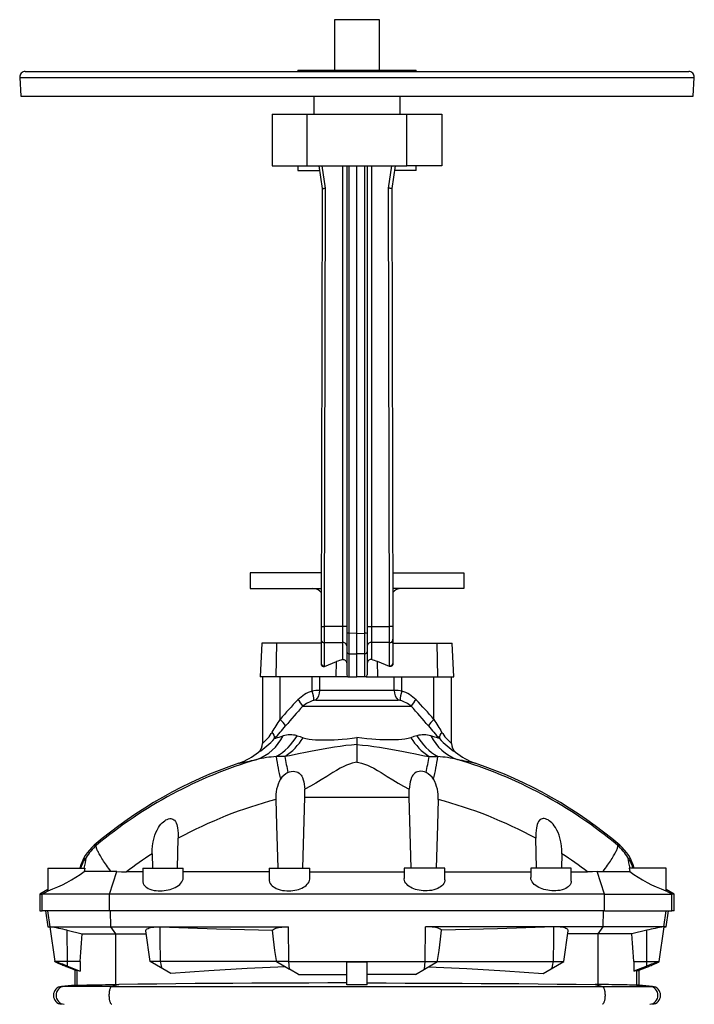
# Model space of a CAD drawing. Extents: x -10 to 1836, y -133 to 2090.
# Tile 5 of 5: x 1236 to 1836, y 1215 to 2090. Entities that reach past the tile are written whole.
import ezdxf

# ---------------------------------------------------------------- set-up
doc = ezdxf.new("R2010")
doc.units = 0
doc.layers.get('0').update_dxf_attribs({"linetype": 'CONTINUOUS'})

msp = doc.modelspace()

# ---------------------------------------------------------------- linework, layer by layer
at = {"color": 7, "linetype": 'CONTINUOUS'}
for p, q in [((1516.2, 2090.31), (1516.2, 2045.31)), ((1556.2, 2090.31), (1516.2, 2090.31)), ((1556.2, 2045.31), (1556.2, 2090.31)), ((1236.21, 2039.05), (1237.09, 2022.31)), ((1236.21, 2039.05), (1667.61, 2039.05)), ((1241.2, 2044.31), (1665.42, 2044.31)), ((1483.7, 2045.31), (1483.7, 2044.31)), ((1483.7, 2045.31), (1588.7, 2045.31)), ((1588.7, 2044.31), (1588.7, 2045.31)), ((1665.42, 2044.31), (1831.2, 2044.31)), ((1667.61, 2039.05), (1836.2, 2039.05)), ((1835.32, 2022.31), (1836.2, 2039.05)), ((1237.09, 2022.31), (1667.22, 2022.31)), ((1497.7, 2022.31), (1497.7, 2006.31)), ((1574.7, 2006.31), (1574.7, 2022.31)), ((1667.22, 2022.31), (1835.32, 2022.31)), ((1460.7, 2006.31), (1491.98, 2006.31)), ((1460.7, 2006.31), (1460.7, 1960.31)), ((1491.98, 1960.31), (1491.98, 2006.31)), ((1491.98, 2006.31), (1580.43, 2006.31)), ((1580.43, 1960.31), (1580.43, 2006.31)), ((1580.43, 2006.31), (1611.7, 2006.31)), ((1611.7, 2006.31), (1611.7, 1960.31)), ((1460.7, 1960.31), (1491.98, 1960.31)), ((1483.7, 1960.31), (1483.7, 1956.31)), ((1491.98, 1960.31), (1580.43, 1960.31)), ((1502.2, 1960.31), (1505.16, 1940.31)), ((1508.16, 1940.53), (1505.23, 1960.31)), ((1523.2, 1960.31), (1523.2, 1550.97)), ((1527.2, 1960.31), (1527.2, 1544.95)), ((1529.13, 1545.04), (1529.13, 1960.31)), ((1536.2, 1544.9), (1536.2, 1960.31)), ((1543.27, 1545.04), (1543.27, 1960.31)), ((1545.2, 1960.31), (1545.2, 1544.95)), ((1549.2, 1960.31), (1549.2, 1550.97)), ((1564.25, 1940.53), (1567.17, 1960.31)), ((1570.2, 1960.31), (1567.25, 1940.31)), ((1611.7, 1960.31), (1580.43, 1960.31)), ((1588.7, 1956.31), (1588.7, 1960.31)), ((1483.7, 1956.31), (1502.79, 1956.31)), ((1588.7, 1956.31), (1569.61, 1956.31)), ((1505.16, 1940.31), (1504.28, 1550.97)), ((1507.28, 1550.97), (1508.16, 1940.53)), ((1565.13, 1550.97), (1564.25, 1940.53)), ((1567.25, 1940.31), (1568.13, 1550.97)), ((1441.28, 1598.71), (1441.28, 1584.71)), ((1504.38, 1598.71), (1441.28, 1598.71)), ((1568.02, 1598.71), (1631.13, 1598.71)), ((1631.13, 1598.71), (1631.13, 1584.71)), ((1441.28, 1584.71), (1504.35, 1584.71)), ((1631.13, 1584.71), (1568.05, 1584.71)), ((1523.2, 1550.97), (1507.28, 1550.97)), ((1523.2, 1550.97), (1523.2, 1536.83)), ((1527.2, 1550.97), (1523.2, 1550.97)), ((1545.2, 1550.97), (1549.2, 1550.97)), ((1549.2, 1550.97), (1549.2, 1536.83)), ((1549.2, 1550.97), (1565.13, 1550.97)), ((1527.2, 1544.95), (1527.2, 1528.59)), ((1536.2, 1544.9), (1529.13, 1545.04)), ((1536.2, 1544.9), (1543.27, 1545.04)), ((1536.2, 1526.72), (1536.2, 1544.9)), ((1545.2, 1544.95), (1545.2, 1528.59)), ((1451.51, 1536.31), (1450.2, 1506.31)), ((1464.77, 1536.31), (1451.51, 1536.31)), ((1464.26, 1506.31), (1464.77, 1536.31)), ((1504.24, 1536.31), (1464.77, 1536.31)), ((1504.2, 1539.81), (1504.2, 1536.31)), ((1504.2, 1539.81), (1504.25, 1539.81)), ((1504.25, 1538.95), (1504.2, 1518.41)), ((1507.2, 1516.21), (1507.25, 1536.83)), ((1507.25, 1536.83), (1523.2, 1536.83)), ((1523.2, 1536.83), (1523.2, 1521.67)), ((1565.16, 1536.83), (1549.2, 1536.83)), ((1549.2, 1536.83), (1549.2, 1521.67)), ((1565.2, 1516.21), (1565.16, 1536.83)), ((1568.15, 1539.81), (1568.2, 1539.81)), ((1568.16, 1538.95), (1568.2, 1518.41)), ((1568.16, 1536.31), (1607.64, 1536.31)), ((1568.2, 1536.31), (1568.2, 1539.81)), ((1607.64, 1536.31), (1620.89, 1536.31)), ((1608.15, 1506.31), (1607.64, 1536.31)), ((1622.2, 1506.31), (1620.89, 1536.31)), ((1527.2, 1528.59), (1527.2, 1508)), ((1529.13, 1526.86), (1536.2, 1526.72)), ((1529.13, 1506.31), (1529.13, 1526.86)), ((1543.27, 1526.86), (1536.2, 1526.72)), ((1536.2, 1506.31), (1536.2, 1526.72)), ((1543.27, 1506.31), (1543.27, 1526.86)), ((1545.2, 1528.59), (1545.2, 1508)), ((1507.22, 1515.57), (1517.96, 1519.9)), ((1517.73, 1506.31), (1517.96, 1519.9)), ((1565.18, 1515.57), (1554.44, 1519.9)), ((1554.67, 1506.31), (1554.44, 1519.9)), ((1464.26, 1506.31), (1450.2, 1506.31)), ((1452.2, 1506.31), (1452.2, 1447.1)), ((1517.73, 1506.31), (1464.26, 1506.31)), ((1467.77, 1468.5), (1467.77, 1506.31)), ((1496.23, 1493.72), (1496.23, 1506.31)), ((1503.13, 1494.2), (1503.13, 1506.31)), ((1527.97, 1506.31), (1517.73, 1506.31)), ((1527.97, 1506.31), (1529.13, 1506.31)), ((1529.13, 1506.31), (1536.2, 1506.31)), ((1543.27, 1506.31), (1536.2, 1506.31)), ((1544.44, 1506.31), (1543.27, 1506.31)), ((1544.44, 1506.31), (1554.67, 1506.31)), ((1554.67, 1506.31), (1608.15, 1506.31)), ((1569.27, 1494.2), (1569.27, 1506.31)), ((1576.17, 1493.72), (1576.17, 1506.31)), ((1604.64, 1468.5), (1604.64, 1506.31)), ((1608.15, 1506.31), (1622.2, 1506.31)), ((1620.2, 1447.1), (1620.2, 1506.31)), ((1569.27, 1494.2), (1503.13, 1494.2)), ((1488.05, 1480.21), (1584.35, 1480.21)), ((1499.63, 1485.61), (1572.77, 1485.61)), ((1536.2, 1452.39), (1536.2, 1446.18)), ((1536.2, 1446.18), (1536.2, 1430.41)), ((1487.94, 1336.31), (1489.72, 1399.27)), ((1489.72, 1399.27), (1582.68, 1399.27)), ((1584.46, 1336.31), (1582.68, 1399.27)), ((1304.39, 1356.65), (1302.5, 1356.65)), ((1376.43, 1336.31), (1377.21, 1362.87)), ((1695.97, 1336.31), (1695.2, 1362.87)), ((1768.01, 1356.65), (1769.9, 1356.65)), ((1354.11, 1349.19), (1354.45, 1336.31)), ((1718.3, 1349.19), (1717.95, 1336.31)), ((1261.2, 1336.31), (1261.2, 1316.3)), ((1261.2, 1336.31), (1294.12, 1336.31)), ((1294.12, 1336.31), (1293.69, 1333.49)), ((1315.99, 1313.31), (1322.55, 1333.33)), ((1345.7, 1333.12), (1331.07, 1333.12)), ((1345.7, 1336.31), (1345.7, 1324.88)), ((1345.7, 1336.31), (1381.7, 1336.31)), ((1381.7, 1328.01), (1381.7, 1336.31)), ((1458.2, 1333.12), (1381.7, 1333.12)), ((1458.2, 1336.31), (1458.2, 1325.92)), ((1458.2, 1336.31), (1494.2, 1336.31)), ((1494.2, 1327.01), (1494.2, 1336.31)), ((1494.2, 1333.12), (1578.2, 1333.12)), ((1578.2, 1336.31), (1578.2, 1327.01)), ((1614.2, 1336.31), (1578.2, 1336.31)), ((1614.2, 1325.92), (1614.2, 1336.31)), ((1614.2, 1333.12), (1690.7, 1333.12)), ((1690.7, 1336.31), (1690.7, 1328.01)), ((1726.7, 1336.31), (1690.7, 1336.31)), ((1726.7, 1324.88), (1726.7, 1336.31)), ((1726.7, 1333.12), (1741.33, 1333.12)), ((1756.42, 1313.31), (1749.86, 1333.33)), ((1778.29, 1336.31), (1778.72, 1333.49)), ((1811.2, 1336.31), (1778.29, 1336.31)), ((1811.2, 1316.3), (1811.2, 1336.31)), ((1261.2, 1317.35), (1254.2, 1313.31)), ((1254.2, 1313.31), (1254.2, 1298.31)), ((1254.2, 1313.31), (1256.35, 1313.31)), ((1256.35, 1313.31), (1261.47, 1316.28)), ((1315.99, 1313.31), (1256.35, 1313.31)), ((1256.35, 1298.31), (1256.35, 1313.31)), ((1756.42, 1313.31), (1315.99, 1313.31)), ((1315.99, 1298.31), (1315.99, 1313.31)), ((1756.42, 1313.31), (1816.06, 1313.31)), ((1756.42, 1298.31), (1756.42, 1313.31)), ((1816.06, 1313.31), (1810.94, 1316.28)), ((1818.2, 1313.31), (1811.2, 1317.35)), ((1818.2, 1313.31), (1816.06, 1313.31)), ((1816.06, 1298.31), (1816.06, 1313.31)), ((1818.2, 1298.31), (1818.2, 1313.31)), ((1254.2, 1298.31), (1256.35, 1298.31)), ((1315.99, 1298.31), (1256.35, 1298.31)), ((1259.2, 1298.31), (1261.17, 1284.31)), ((1263.28, 1284.31), (1261.32, 1298.31)), ((1756.42, 1298.31), (1315.99, 1298.31)), ((1317.31, 1284.31), (1316.93, 1298.31)), ((1755.1, 1284.31), (1755.47, 1298.31)), ((1756.42, 1298.31), (1816.06, 1298.31)), ((1809.12, 1284.31), (1811.08, 1298.31)), ((1811.23, 1284.31), (1813.2, 1298.31)), ((1818.2, 1298.31), (1816.06, 1298.31)), ((1261.17, 1284.31), (1263.16, 1283.78)), ((1261.17, 1284.31), (1263.28, 1284.31)), ((1263.09, 1284.29), (1267.45, 1253.31)), ((1263.28, 1284.31), (1317.31, 1284.31)), ((1263.35, 1284.29), (1263.28, 1284.31)), ((1278.38, 1281.12), (1291.7, 1277.87)), ((1278.59, 1253.31), (1278.38, 1281.12)), ((1291.7, 1277.87), (1321.85, 1277.87)), ((1317.31, 1284.31), (1475.36, 1284.31)), ((1321.85, 1277.87), (1317.31, 1284.31)), ((1321.85, 1277.87), (1348.69, 1277.87)), ((1321.85, 1232.96), (1321.85, 1277.87)), ((1352.14, 1253.31), (1348.29, 1280.7)), ((1475.59, 1253.31), (1475.36, 1284.31)), ((1596.81, 1253.31), (1597.04, 1284.31)), ((1755.1, 1284.31), (1597.04, 1284.31)), ((1720.26, 1253.31), (1724.11, 1280.7)), ((1750.55, 1277.87), (1723.72, 1277.87)), ((1750.55, 1277.87), (1755.1, 1284.31)), ((1780.71, 1277.87), (1750.55, 1277.87)), ((1750.55, 1232.96), (1750.55, 1277.87)), ((1809.12, 1284.31), (1755.1, 1284.31)), ((1794.02, 1281.12), (1780.71, 1277.87)), ((1793.82, 1253.31), (1794.02, 1281.12)), ((1804.96, 1253.31), (1809.31, 1284.29)), ((1809.05, 1284.29), (1809.12, 1284.31)), ((1811.23, 1284.31), (1809.12, 1284.31)), ((1809.24, 1283.78), (1811.23, 1284.31)), ((1267.45, 1253.31), (1267.45, 1253.29)), ((1267.5, 1253.31), (1267.45, 1253.31)), ((1278.59, 1253.31), (1267.5, 1253.31)), ((1290.09, 1253.31), (1278.59, 1253.31)), ((1278.59, 1249.26), (1278.59, 1253.31)), ((1290.09, 1253.31), (1290.09, 1244.66)), ((1361.53, 1253.31), (1352.14, 1253.31)), ((1363.5, 1246.75), (1352.14, 1253.31)), ((1464.6, 1253.31), (1361.53, 1253.31)), ((1464.46, 1254.33), (1464.6, 1253.31)), ((1464.6, 1253.31), (1476.2, 1246.62)), ((1475.59, 1253.31), (1464.6, 1253.31)), ((1475.59, 1253.31), (1596.81, 1253.31)), ((1476.2, 1246.62), (1475.59, 1253.31)), ((1527.2, 1232.6), (1527.2, 1253.23)), ((1545.2, 1232.6), (1545.2, 1253.23)), ((1596.2, 1246.62), (1607.8, 1253.31)), ((1596.2, 1246.62), (1596.81, 1253.31)), ((1596.81, 1253.31), (1607.8, 1253.31)), ((1607.8, 1253.31), (1607.94, 1254.33)), ((1607.8, 1253.31), (1710.87, 1253.31)), ((1708.91, 1246.75), (1720.26, 1253.31)), ((1710.87, 1253.31), (1720.26, 1253.31)), ((1782.32, 1253.31), (1782.32, 1244.66)), ((1782.32, 1253.31), (1793.82, 1253.31)), ((1793.82, 1253.31), (1804.9, 1253.31)), ((1793.82, 1249.26), (1793.82, 1253.31)), ((1804.9, 1253.31), (1804.96, 1253.31)), ((1804.96, 1253.29), (1804.96, 1253.31)), ((1278.59, 1249.26), (1290.09, 1244.66)), ((1286.14, 1245.3), (1278.59, 1248.36)), ((1285.2, 1245.68), (1285.2, 1232.3)), ((1287.2, 1232.31), (1287.2, 1245.37)), ((1370.66, 1242.62), (1363.5, 1246.75)), ((1484.28, 1241.95), (1476.2, 1246.62)), ((1588.12, 1241.95), (1596.2, 1246.62)), ((1701.75, 1242.62), (1708.91, 1246.75)), ((1793.82, 1249.26), (1782.32, 1244.66)), ((1785.21, 1232.31), (1785.21, 1245.37)), ((1786.26, 1245.3), (1793.82, 1248.36)), ((1787.2, 1232.3), (1787.2, 1245.68)), ((1484.28, 1241.95), (1527.2, 1241.95)), ((1588.12, 1241.95), (1545.2, 1241.95)), ((1285.2, 1232.3), (1273.5, 1231.28)), ((1275.79, 1231.28), (1273.5, 1231.28)), ((1287.58, 1232.32), (1275.79, 1231.28)), ((1317.97, 1231.28), (1275.79, 1231.28)), ((1287.2, 1232.31), (1287.58, 1232.32)), ((1324.3, 1233), (1317.97, 1231.28)), ((1317.97, 1231.28), (1754.43, 1231.28)), ((1321.85, 1232.96), (1324.3, 1233)), ((1750.55, 1232.96), (1748.11, 1233)), ((1748.11, 1233), (1754.43, 1231.28)), ((1754.43, 1231.28), (1796.61, 1231.28)), ((1785.21, 1232.31), (1784.82, 1232.32)), ((1784.82, 1232.32), (1796.61, 1231.28)), ((1798.9, 1231.28), (1787.2, 1232.3)), ((1796.61, 1231.28), (1798.9, 1231.28))]:
    msp.add_line(p, q, dxfattribs=at)
for points in [[(1505.16, 1940.31), (1505.2, 1940.31), (1505.34, 1940.32), (1505.56, 1940.34), (1505.86, 1940.36), (1506.23, 1940.39), (1506.66, 1940.42), (1507.13, 1940.45), (1507.64, 1940.49), (1508.16, 1940.53)], [(1567.25, 1940.31), (1567.2, 1940.31), (1567.07, 1940.32), (1566.85, 1940.34), (1566.55, 1940.36), (1566.18, 1940.39), (1565.75, 1940.42), (1565.27, 1940.45), (1564.77, 1940.49), (1564.25, 1940.53)], [(1504.28, 1550.97), (1504.27, 1549.76), (1504.27, 1548.55), (1504.27, 1547.36), (1504.27, 1546.18), (1504.26, 1545.03), (1504.26, 1543.91), (1504.26, 1542.83), (1504.26, 1541.78), (1504.25, 1540.79), (1504.25, 1539.84), (1504.25, 1538.95)], [(1504.28, 1550.97), (1504.32, 1550.97), (1504.46, 1550.97), (1504.68, 1550.97), (1504.98, 1550.97), (1505.35, 1550.97), (1505.78, 1550.97), (1506.25, 1550.97), (1506.75, 1550.97), (1507.28, 1550.97)], [(1507.25, 1536.83), (1507.25, 1537.78), (1507.25, 1538.79), (1507.25, 1539.86), (1507.26, 1540.97), (1507.26, 1542.12), (1507.26, 1543.31), (1507.26, 1544.54), (1507.27, 1545.79), (1507.27, 1547.07), (1507.27, 1548.36), (1507.27, 1549.66), (1507.28, 1550.97)], [(1565.16, 1536.83), (1565.15, 1537.78), (1565.15, 1538.79), (1565.15, 1539.86), (1565.15, 1540.97), (1565.15, 1542.12), (1565.14, 1543.31), (1565.14, 1544.54), (1565.14, 1545.79), (1565.14, 1547.07), (1565.13, 1548.36), (1565.13, 1549.66), (1565.13, 1550.97)], [(1568.13, 1550.97), (1568.08, 1550.97), (1567.95, 1550.97), (1567.73, 1550.97), (1567.43, 1550.97), (1567.06, 1550.97), (1566.63, 1550.97), (1566.15, 1550.97), (1565.65, 1550.97), (1565.13, 1550.97)], [(1568.13, 1550.97), (1568.13, 1549.76), (1568.13, 1548.55), (1568.14, 1547.36), (1568.14, 1546.18), (1568.14, 1545.03), (1568.14, 1543.91), (1568.15, 1542.83), (1568.15, 1541.78), (1568.15, 1540.79), (1568.15, 1539.84), (1568.16, 1538.95)], [(1529.13, 1526.86), (1529.13, 1527.58), (1529.13, 1528.38), (1529.13, 1529.25), (1529.12, 1530.19), (1529.12, 1531.2), (1529.12, 1532.26), (1529.12, 1533.38), (1529.12, 1534.55), (1529.12, 1535.77), (1529.12, 1537.03), (1529.12, 1538.31), (1529.12, 1539.63), (1529.13, 1540.97), (1529.13, 1542.32), (1529.13, 1543.68), (1529.13, 1545.04)], [(1543.27, 1526.86), (1543.27, 1527.58), (1543.28, 1528.38), (1543.28, 1529.25), (1543.28, 1530.19), (1543.28, 1531.2), (1543.28, 1532.26), (1543.28, 1533.38), (1543.28, 1534.55), (1543.28, 1535.77), (1543.28, 1537.03), (1543.28, 1538.31), (1543.28, 1539.63), (1543.28, 1540.97), (1543.28, 1542.32), (1543.27, 1543.68), (1543.27, 1545.04)], [(1504.2, 1518.41), (1504.2, 1518.33), (1504.2, 1518.26)], [(1504.2, 1518.26), (1504.26, 1517.64), (1504.41, 1517.04), (1504.59, 1516.61), (1504.84, 1516.22), (1505.37, 1515.71), (1506.05, 1515.43), (1506.71, 1515.43), (1507.22, 1515.57)], [(1523.2, 1521.67), (1523.65, 1521.76), (1524.12, 1521.77), (1524.57, 1521.7), (1525.02, 1521.54), (1525.77, 1521.05), (1526.18, 1520.6), (1526.52, 1520.07), (1526.86, 1519.29), (1527.09, 1518.45), (1527.2, 1517.18)], [(1549.2, 1521.67), (1548.75, 1521.76), (1548.28, 1521.77), (1547.83, 1521.7), (1547.38, 1521.54), (1546.64, 1521.05), (1546.23, 1520.6), (1545.88, 1520.07), (1545.54, 1519.29), (1545.32, 1518.45), (1545.2, 1517.18)], [(1568.2, 1518.26), (1568.14, 1517.64), (1567.99, 1517.04), (1567.81, 1516.61), (1567.57, 1516.22), (1567.03, 1515.71), (1566.36, 1515.43), (1565.69, 1515.43), (1565.18, 1515.57)], [(1568.2, 1518.41), (1568.2, 1518.33), (1568.2, 1518.26)], [(1462.87, 1451.51), (1464.05, 1451.88), (1465.45, 1452.31), (1467, 1452.78), (1468.7, 1453.29), (1470.53, 1453.85)], [(1482.87, 1454.06), (1485.58, 1453.28), (1488.29, 1452.23)], [(1589.53, 1454.06), (1586.83, 1453.28), (1584.11, 1452.23)], [(1609.53, 1451.51), (1608.36, 1451.88), (1606.95, 1452.31), (1605.41, 1452.78), (1603.71, 1453.29), (1601.88, 1453.85)], [(1536.2, 1446.18), (1531.2, 1445.75), (1526.21, 1445.22), (1521.23, 1444.57), (1516.28, 1443.84), (1511.25, 1443.01), (1506.24, 1442.11), (1501.28, 1441.16), (1496.35, 1440.19), (1490.3, 1438.97), (1484.28, 1437.78), (1480.27, 1437.01), (1476.23, 1436.28), (1472.15, 1435.59)], [(1488.29, 1452.23), (1489.49, 1451.79), (1490.8, 1451.46), (1492.18, 1451.19), (1493.61, 1450.98), (1496.31, 1450.67), (1499.15, 1450.47), (1502.09, 1450.35), (1505.4, 1450.29), (1508.8, 1450.29), (1512.3, 1450.37), (1515.85, 1450.5), (1519.44, 1450.7), (1523.06, 1450.96), (1527.44, 1451.34), (1531.83, 1451.82), (1536.2, 1452.39)], [(1584.11, 1452.23), (1582.91, 1451.79), (1581.61, 1451.46), (1580.23, 1451.19), (1578.79, 1450.98), (1576.09, 1450.67), (1573.25, 1450.47), (1570.32, 1450.35), (1567.01, 1450.29), (1563.6, 1450.29), (1560.11, 1450.37), (1556.56, 1450.5), (1552.96, 1450.7), (1549.35, 1450.96), (1544.97, 1451.34), (1540.57, 1451.82), (1536.2, 1452.39)], [(1536.2, 1446.18), (1541.2, 1445.75), (1546.2, 1445.22), (1551.17, 1444.57), (1556.12, 1443.84), (1561.16, 1443.01), (1566.16, 1442.11), (1571.13, 1441.16), (1576.05, 1440.19), (1582.1, 1438.97), (1588.12, 1437.78), (1592.14, 1437.01), (1596.17, 1436.28), (1600.26, 1435.59)], [(1472.15, 1435.59), (1468.24, 1435.57), (1464.38, 1435.42)], [(1600.26, 1435.59), (1604.16, 1435.57), (1608.02, 1435.42)], [(1431.07, 1429.61), (1431.2, 1429.63), (1431.57, 1429.71), (1432.2, 1429.84), (1433.1, 1430.03), (1434.26, 1430.27), (1435.66, 1430.56), (1437.09, 1430.85), (1438.7, 1431.18), (1440.48, 1431.54), (1442.48, 1431.95), (1444.66, 1432.38), (1447.01, 1432.85)], [(1536.2, 1430.41), (1534.67, 1430.2), (1532.05, 1429.64), (1529.48, 1428.86), (1526.97, 1427.91), (1524.52, 1426.81), (1521.2, 1425.1), (1517.94, 1423.25), (1514.74, 1421.31), (1509.24, 1417.86), (1504.46, 1414.85), (1499.63, 1411.9), (1494.72, 1409.08), (1489.71, 1406.43)], [(1536.2, 1430.41), (1537.73, 1430.2), (1540.35, 1429.64), (1542.93, 1428.86), (1545.44, 1427.91), (1547.88, 1426.81), (1551.21, 1425.1), (1554.46, 1423.25), (1557.67, 1421.31), (1563.16, 1417.86), (1567.95, 1414.85), (1572.78, 1411.9), (1577.68, 1409.08), (1582.69, 1406.43)], [(1641.33, 1429.61), (1641.21, 1429.63), (1640.83, 1429.71), (1640.2, 1429.84), (1639.31, 1430.03), (1638.15, 1430.27), (1636.74, 1430.56), (1635.32, 1430.85), (1633.71, 1431.18), (1631.92, 1431.54), (1629.92, 1431.95), (1627.75, 1432.38), (1625.4, 1432.85)], [(1474.74, 1421.25), (1476.23, 1421.83), (1477.78, 1422.23), (1479.37, 1422.42), (1480.94, 1422.37), (1482.38, 1422.07), (1483.72, 1421.53), (1484.79, 1420.83), (1485.74, 1419.98), (1486.52, 1419.02), (1487.19, 1417.97), (1487.76, 1416.84), (1488.46, 1414.96), (1488.98, 1412.98), (1489.34, 1410.93), (1489.59, 1408.7), (1489.71, 1406.43)], [(1597.66, 1421.25), (1596.17, 1421.83), (1594.62, 1422.23), (1593.04, 1422.42), (1591.47, 1422.37), (1590.02, 1422.07), (1588.69, 1421.53), (1587.61, 1420.83), (1586.67, 1419.98), (1585.88, 1419.02), (1585.21, 1417.97), (1584.65, 1416.84), (1583.94, 1414.96), (1583.43, 1412.98), (1583.07, 1410.93), (1582.81, 1408.7), (1582.69, 1406.43)], [(1489.72, 1399.27), (1489.77, 1402.85), (1489.71, 1406.43)], [(1582.68, 1399.27), (1582.63, 1402.85), (1582.69, 1406.43)], [(1464, 1397.26), (1464.62, 1374.48), (1465.67, 1336.31)], [(1608.4, 1397.26), (1607.79, 1374.48), (1606.74, 1336.31)], [(1354.11, 1349.19), (1354.14, 1352.73), (1354.42, 1356.27), (1354.95, 1359.77), (1355.74, 1363.19), (1356.48, 1365.58), (1357.37, 1367.93), (1358.44, 1370.2), (1359.69, 1372.38), (1360.7, 1373.87), (1361.83, 1375.29), (1363.06, 1376.62), (1364.07, 1377.55), (1365.15, 1378.39), (1366.29, 1379.13), (1367.46, 1379.71), (1368.67, 1380.14), (1369.67, 1380.33), (1370.67, 1380.36), (1371.62, 1380.2), (1372.51, 1379.87), (1373.24, 1379.42), (1373.89, 1378.86), (1374.72, 1377.81), (1375.37, 1376.62), (1375.94, 1375.17), (1376.37, 1373.63), (1376.69, 1372.05), (1377, 1369.8), (1377.17, 1367.51), (1377.23, 1365.19), (1377.21, 1362.87)], [(1718.3, 1349.19), (1718.27, 1352.73), (1717.99, 1356.27), (1717.46, 1359.77), (1716.66, 1363.19), (1715.93, 1365.58), (1715.03, 1367.93), (1713.96, 1370.2), (1712.72, 1372.38), (1711.7, 1373.87), (1710.58, 1375.29), (1709.34, 1376.62), (1708.33, 1377.55), (1707.25, 1378.39), (1706.11, 1379.13), (1704.94, 1379.71), (1703.73, 1380.14), (1702.73, 1380.33), (1701.74, 1380.36), (1700.78, 1380.2), (1699.89, 1379.87), (1699.16, 1379.42), (1698.52, 1378.86), (1697.69, 1377.81), (1697.03, 1376.62), (1696.46, 1375.17), (1696.03, 1373.63), (1695.71, 1372.05), (1695.41, 1369.8), (1695.23, 1367.51), (1695.17, 1365.19), (1695.2, 1362.87)], [(1317.28, 1333.48), (1316.26, 1334.86), (1315.26, 1336.22), (1314.3, 1337.56), (1313.37, 1338.87), (1312.48, 1340.16), (1311.62, 1341.42), (1310.81, 1342.65), (1310.03, 1343.84), (1309.3, 1344.99), (1308.62, 1346.1), (1307.97, 1347.18), (1307.38, 1348.2), (1306.84, 1349.18), (1306.34, 1350.11), (1305.89, 1350.99), (1305.5, 1351.82), (1305.16, 1352.59), (1304.87, 1353.31), (1304.64, 1353.97), (1304.46, 1354.57), (1304.34, 1355.11), (1304.27, 1355.59), (1304.25, 1356.01), (1304.29, 1356.36), (1304.39, 1356.65)], [(1755.12, 1333.48), (1756.15, 1334.86), (1757.14, 1336.22), (1758.1, 1337.56), (1759.03, 1338.87), (1759.93, 1340.16), (1760.78, 1341.42), (1761.6, 1342.65), (1762.37, 1343.84), (1763.1, 1344.99), (1763.79, 1346.1), (1764.43, 1347.18), (1765.02, 1348.2), (1765.57, 1349.18), (1766.06, 1350.11), (1766.51, 1350.99), (1766.9, 1351.82), (1767.24, 1352.59), (1767.53, 1353.31), (1767.76, 1353.97), (1767.94, 1354.57), (1768.07, 1355.11), (1768.14, 1355.59), (1768.15, 1356.01), (1768.11, 1356.36), (1768.01, 1356.65)], [(1290.77, 1336.31), (1291.33, 1338.11), (1291.97, 1339.85), (1292.7, 1341.55), (1293.09, 1342.35), (1293.48, 1343.09), (1294.04, 1344.06), (1294.56, 1344.86), (1294.92, 1345.34), (1295.2, 1345.64), (1295.36, 1345.74), (1295.44, 1345.67)], [(1781.63, 1336.31), (1781.08, 1338.11), (1780.44, 1339.85), (1779.7, 1341.55), (1779.31, 1342.35), (1778.92, 1343.09), (1778.36, 1344.06), (1777.84, 1344.86), (1777.48, 1345.34), (1777.2, 1345.64), (1777.04, 1345.74), (1776.97, 1345.67)], [(1317.28, 1333.48), (1315.49, 1333.49), (1313.73, 1333.49), (1311.99, 1333.49), (1310.3, 1333.5), (1307.55, 1333.5), (1304.95, 1333.5), (1302.47, 1333.5), (1300.19, 1333.5), (1298.26, 1333.5), (1296.54, 1333.5), (1295, 1333.5), (1293.69, 1333.49)], [(1322.55, 1333.33), (1319.91, 1333.44), (1317.28, 1333.48)], [(1322.55, 1333.33), (1326.78, 1333.17), (1331.07, 1333.12)], [(1749.86, 1333.33), (1745.63, 1333.17), (1741.33, 1333.12)], [(1749.86, 1333.33), (1752.5, 1333.44), (1755.12, 1333.48)], [(1755.12, 1333.48), (1756.92, 1333.49), (1758.68, 1333.49), (1760.42, 1333.49), (1762.11, 1333.5), (1764.86, 1333.5), (1767.45, 1333.5), (1769.94, 1333.5), (1772.22, 1333.5), (1774.14, 1333.5), (1775.86, 1333.5), (1777.41, 1333.5), (1778.72, 1333.49)], [(1345.74, 1324.88), (1345.76, 1324.06), (1346.1, 1322.77), (1346.75, 1321.53), (1347.42, 1320.67), (1348.26, 1319.85), (1349.26, 1319.09), (1350.42, 1318.4), (1351.99, 1317.68), (1353.76, 1317.08), (1355.71, 1316.62), (1357.49, 1316.34), (1359.37, 1316.18), (1361.29, 1316.13), (1363.07, 1316.2), (1364.85, 1316.37), (1366.6, 1316.63), (1368.31, 1316.98), (1369.96, 1317.42), (1371.53, 1317.93), (1373.12, 1318.56), (1374.6, 1319.26), (1375.95, 1320.02), (1377.31, 1320.93), (1378.49, 1321.9), (1379.5, 1322.9), (1380.41, 1324.08), (1381.08, 1325.28), (1381.51, 1326.5), (1381.7, 1327.82), (1381.68, 1328.01)], [(1458.24, 1325.92), (1458.23, 1325.33), (1458.52, 1324), (1459.11, 1322.71), (1460, 1321.47), (1460.84, 1320.62), (1461.84, 1319.81), (1462.99, 1319.05), (1464.3, 1318.37), (1466.01, 1317.66), (1467.92, 1317.07), (1469.96, 1316.61), (1471.82, 1316.34), (1473.74, 1316.19), (1475.69, 1316.16), (1477.47, 1316.23), (1479.23, 1316.4), (1480.95, 1316.67), (1482.61, 1317.03), (1484.2, 1317.47), (1485.69, 1317.99), (1487.18, 1318.62), (1488.55, 1319.33), (1489.77, 1320.09), (1490.98, 1321.01), (1492, 1321.98), (1492.82, 1322.99), (1493.52, 1324.17), (1493.98, 1325.38), (1494.19, 1326.6), (1494.17, 1327.01)], [(1614.17, 1325.92), (1614.17, 1325.33), (1613.89, 1324), (1613.3, 1322.71), (1612.41, 1321.47), (1611.57, 1320.62), (1610.57, 1319.81), (1609.41, 1319.05), (1608.11, 1318.37), (1606.39, 1317.66), (1604.49, 1317.07), (1602.44, 1316.61), (1600.59, 1316.34), (1598.67, 1316.19), (1596.72, 1316.16), (1594.94, 1316.23), (1593.17, 1316.4), (1591.45, 1316.67), (1589.79, 1317.03), (1588.21, 1317.47), (1586.71, 1317.99), (1585.22, 1318.62), (1583.86, 1319.33), (1582.63, 1320.09), (1581.43, 1321.01), (1580.41, 1321.98), (1579.58, 1322.99), (1578.88, 1324.17), (1578.42, 1325.38), (1578.22, 1326.6), (1578.23, 1327.01)], [(1726.67, 1324.88), (1726.64, 1324.06), (1726.3, 1322.77), (1725.65, 1321.53), (1724.98, 1320.67), (1724.15, 1319.85), (1723.14, 1319.09), (1721.99, 1318.4), (1720.42, 1317.68), (1718.64, 1317.08), (1716.7, 1316.62), (1714.91, 1316.34), (1713.04, 1316.18), (1711.11, 1316.13), (1709.33, 1316.2), (1707.55, 1316.37), (1705.8, 1316.63), (1704.1, 1316.98), (1702.44, 1317.42), (1700.87, 1317.93), (1699.28, 1318.56), (1697.8, 1319.26), (1696.45, 1320.02), (1695.1, 1320.93), (1693.91, 1321.9), (1692.91, 1322.9), (1692, 1324.08), (1691.32, 1325.28), (1690.89, 1326.5), (1690.71, 1327.82), (1690.72, 1328.01)], [(1261.47, 1316.28), (1261.3, 1316.25), (1261.21, 1316.27), (1261.21, 1316.3)], [(1810.94, 1316.28), (1811.1, 1316.25), (1811.19, 1316.27), (1811.19, 1316.3)], [(1263.09, 1284.29), (1263.09, 1284.29), (1263.16, 1284.31), (1263.35, 1284.29)], [(1290.09, 1253.31), (1290.59, 1261.62), (1291.13, 1269.81), (1291.7, 1277.87)], [(1348.29, 1280.7), (1348.33, 1281.16), (1348.57, 1281.61), (1349, 1282.05), (1349.64, 1282.46), (1350.47, 1282.84), (1351.48, 1283.19), (1352.64, 1283.49), (1353.94, 1283.75), (1355.38, 1283.97), (1356.87, 1284.12), (1358.46, 1284.24), (1360.11, 1284.3), (1361.15, 1284.31)], [(1361.15, 1284.31), (1386.14, 1283.33), (1411.13, 1282.5), (1436.14, 1281.82), (1461.14, 1281.29)], [(1361.53, 1253.31), (1361.28, 1273.41), (1361.15, 1284.31)], [(1461.14, 1281.29), (1461.49, 1281.64), (1462.12, 1282.08), (1462.94, 1282.49), (1463.95, 1282.87), (1465.1, 1283.21), (1466.41, 1283.51), (1467.85, 1283.77), (1469.35, 1283.98), (1470.96, 1284.14), (1472.62, 1284.24), (1473.98, 1284.29), (1475.36, 1284.31)], [(1464.47, 1254.33), (1463.26, 1263.3), (1462.04, 1273.31), (1461.14, 1281.29)], [(1611.26, 1281.29), (1610.91, 1281.64), (1610.28, 1282.08), (1609.46, 1282.49), (1608.46, 1282.87), (1607.3, 1283.21), (1606, 1283.51), (1604.56, 1283.77), (1603.05, 1283.98), (1601.45, 1284.14), (1599.78, 1284.24), (1598.42, 1284.29), (1597.04, 1284.31)], [(1607.94, 1254.33), (1609.14, 1263.3), (1610.36, 1273.31), (1611.26, 1281.29)], [(1711.25, 1284.31), (1686.26, 1283.33), (1661.27, 1282.5), (1636.27, 1281.82), (1611.26, 1281.29)], [(1710.87, 1253.31), (1711.13, 1273.41), (1711.25, 1284.31)], [(1724.11, 1280.7), (1724.08, 1281.16), (1723.84, 1281.61), (1723.4, 1282.05), (1722.76, 1282.46), (1721.93, 1282.84), (1720.92, 1283.19), (1719.77, 1283.49), (1718.46, 1283.75), (1717.03, 1283.97), (1715.53, 1284.12), (1713.95, 1284.24), (1712.3, 1284.3), (1711.25, 1284.31)], [(1782.32, 1253.31), (1781.82, 1261.62), (1781.28, 1269.81), (1780.71, 1277.87)], [(1809.31, 1284.29), (1809.31, 1284.29), (1809.25, 1284.31), (1809.05, 1284.29)], [(1278.59, 1248.36), (1277.59, 1248.76), (1276.61, 1249.16), (1275.65, 1249.56), (1274.71, 1249.95), (1273.8, 1250.33), (1272.94, 1250.7), (1272.12, 1251.05), (1271.35, 1251.38), (1270.63, 1251.7), (1269.98, 1251.99), (1269.4, 1252.26), (1268.88, 1252.5), (1268.44, 1252.71), (1268.08, 1252.89), (1267.8, 1253.04), (1267.6, 1253.16), (1267.48, 1253.24), (1267.45, 1253.29), (1267.5, 1253.31)], [(1363.5, 1246.75), (1363.37, 1246.85), (1363.2, 1247.05), (1363.07, 1247.26), (1362.69, 1248.13), (1362.42, 1249), (1361.92, 1251.15), (1361.53, 1253.31)], [(1527.2, 1253.23), (1529.46, 1253.22), (1545.2, 1253.23)], [(1708.91, 1246.75), (1709.03, 1246.85), (1709.21, 1247.05), (1709.34, 1247.26), (1709.72, 1248.13), (1709.98, 1249), (1710.49, 1251.15), (1710.87, 1253.31)], [(1793.82, 1248.36), (1794.81, 1248.76), (1795.79, 1249.16), (1796.76, 1249.56), (1797.69, 1249.95), (1798.6, 1250.33), (1799.47, 1250.7), (1800.29, 1251.05), (1801.06, 1251.38), (1801.77, 1251.7), (1802.42, 1251.99), (1803.01, 1252.26), (1803.52, 1252.5), (1803.96, 1252.71), (1804.33, 1252.89), (1804.61, 1253.04), (1804.81, 1253.16), (1804.92, 1253.24), (1804.96, 1253.29), (1804.9, 1253.31)], [(1287.2, 1245.37), (1286.62, 1245.35), (1286.14, 1245.3)], [(1472.74, 1248.61), (1438.61, 1247.21), (1404.57, 1245.21), (1370.66, 1242.62)], [(1599.66, 1248.61), (1633.79, 1247.21), (1667.83, 1245.21), (1701.75, 1242.62)], [(1785.21, 1245.37), (1785.78, 1245.35), (1786.26, 1245.3)], [(1527.2, 1234.31), (1510.27, 1234.3), (1493.35, 1234.26), (1476.43, 1234.21), (1459.53, 1234.14), (1442.65, 1234.06), (1425.79, 1233.96), (1408.95, 1233.84), (1392.14, 1233.71), (1375.12, 1233.55), (1358.14, 1233.38), (1341.19, 1233.2), (1324.3, 1233)], [(1545.2, 1234.31), (1562.13, 1234.3), (1579.06, 1234.26), (1595.97, 1234.21), (1612.87, 1234.14), (1629.75, 1234.06), (1646.62, 1233.96), (1663.45, 1233.84), (1680.26, 1233.71), (1697.28, 1233.55), (1714.27, 1233.38), (1731.21, 1233.2), (1748.11, 1233)], [(1285.2, 1232.3), (1285.33, 1232.3), (1285.7, 1232.3), (1286.32, 1232.31), (1287.2, 1232.31)], [(1287.58, 1232.32), (1288.28, 1232.34), (1289.24, 1232.36), (1290.45, 1232.39), (1292.01, 1232.42), (1293.85, 1232.46), (1295.94, 1232.5), (1298.26, 1232.55), (1300.82, 1232.59), (1303.59, 1232.64), (1306.55, 1232.7), (1309.66, 1232.75), (1312.57, 1232.8), (1315.59, 1232.85), (1318.7, 1232.91), (1321.85, 1232.96)], [(1317.97, 1231.28), (1317.71, 1231.17), (1317.46, 1230.97), (1317.21, 1230.7), (1316.97, 1230.34), (1316.75, 1229.92), (1316.54, 1229.42), (1316.34, 1228.86), (1316.17, 1228.25), (1316.02, 1227.58), (1315.89, 1226.87), (1315.78, 1226.11), (1315.71, 1225.33), (1315.65, 1224.53), (1315.62, 1223.72), (1315.62, 1222.9), (1315.65, 1222.09), (1315.71, 1221.29), (1315.78, 1220.51), (1315.89, 1219.76), (1316.02, 1219.04), (1316.17, 1218.37), (1316.34, 1217.76), (1316.54, 1217.2), (1316.75, 1216.7), (1316.97, 1216.28), (1317.21, 1215.92), (1317.46, 1215.65), (1317.71, 1215.45), (1317.97, 1215.34)], [(1545.2, 1232.6), (1528.33, 1232.61), (1527.2, 1232.6)], [(1784.82, 1232.32), (1784.13, 1232.34), (1783.17, 1232.36), (1781.96, 1232.39), (1780.4, 1232.42), (1778.56, 1232.46), (1776.47, 1232.5), (1774.14, 1232.55), (1771.58, 1232.59), (1768.81, 1232.64), (1765.86, 1232.7), (1762.74, 1232.75), (1759.83, 1232.8), (1756.81, 1232.85), (1753.71, 1232.91), (1750.55, 1232.96)], [(1754.43, 1231.28), (1754.69, 1231.17), (1754.95, 1230.97), (1755.2, 1230.7), (1755.43, 1230.34), (1755.66, 1229.92), (1755.87, 1229.42), (1756.06, 1228.86), (1756.23, 1228.25), (1756.39, 1227.58), (1756.51, 1226.87), (1756.62, 1226.11), (1756.7, 1225.33), (1756.75, 1224.53), (1756.78, 1223.72), (1756.78, 1222.9), (1756.75, 1222.09), (1756.7, 1221.29), (1756.62, 1220.51), (1756.51, 1219.76), (1756.39, 1219.04), (1756.23, 1218.37), (1756.06, 1217.76), (1755.87, 1217.2), (1755.66, 1216.7), (1755.43, 1216.28), (1755.2, 1215.92), (1754.95, 1215.65), (1754.69, 1215.45), (1754.43, 1215.34)], [(1787.2, 1232.3), (1787.08, 1232.3), (1786.7, 1232.3), (1786.08, 1232.31), (1785.21, 1232.31)]]:
    msp.add_lwpolyline(points, dxfattribs=at)
for centre, radius, start, end in [((1241.2, 2039.31), 5, 90, 183), ((1831.2, 2039.31), 5, 357, 90), ((1496.94, 1574.71), 10, 42.21906, 90), ((1575.47, 1574.71), 10, 90, 137.78094), ((1528.66, 1534.04), 11.01, 87.55121, 97.62223), ((1543.74, 1534.04), 11.01, 82.37777, 92.44879), ((1506.89, 1539.5), 2.7, 191.69954, 277.6), ((1523.7, 1533.29), 3.57, 11.42308, 98.0483), ((1548.7, 1533.29), 3.57, 81.9517, 168.57692), ((1565.51, 1539.5), 2.7, 262.4, 348.30046), ((1529.07, 1528.73), 1.87, 184.22062, 272.00674), ((1543.34, 1528.73), 1.87, 267.99326, 355.77938), ((1506.86, 1518.93), 2.74, 194.23493, 277.09413), ((1516.2, 1516.19), 9, 179.87015, 183.94318), ((1536.2, 1474.65), 48.78, 105.44892, 111.95174), ((1536.21, 1474.65), 48.78, 68.04826, 74.55108), ((1556.2, 1516.19), 9, 356.05682, 0.12985), ((1565.54, 1518.93), 2.74, 262.90587, 345.76507), ((1529.3, 1507.93), 2.1, 178.12799, 230.46804), ((1543.1, 1507.93), 2.1, 309.53196, 1.87201), ((1507.44, 1461.6), 34.02, 109.24218, 134.30281), ((1503.73, 1435.48), 58.72, 90.58347, 97.33781), ((1477.84, 1486.19), 19.87, 357.43544, 22.25522), ((1491.82, 1493.8), 11.31, 313.64741, 1.99921), ((1580.58, 1493.8), 11.31, 178.00079, 226.35259), ((1568.68, 1435.48), 58.72, 82.66219, 89.41653), ((1594.57, 1486.19), 19.87, 157.74478, 182.56456), ((1564.96, 1461.6), 34.02, 45.69719, 70.75782), ((1724.01, 1250.71), 336.3, 135.61479, 139.63802), ((1782.87, 1205.74), 402.81, 137.04753, 140.35041), ((1465.57, 1467.61), 25.77, 29.26882, 45.35868), ((1504.32, 1461.09), 25.11, 105.30881, 130.38859), ((1499.77, 1478.58), 7.04, 91.11493, 107.19052), ((1572.63, 1478.58), 7.04, 72.80948, 88.88507), ((1568.09, 1461.09), 25.11, 49.61141, 74.69119), ((1606.83, 1467.61), 25.77, 134.64132, 150.73118), ((1289.53, 1205.74), 402.81, 39.64959, 42.95247), ((1348.39, 1250.71), 336.3, 40.36198, 44.38521), ((1203.97, 1621.69), 305.05, 327.37954, 329.85532), ((1228.77, 1666.5), 317.84, 317.43842, 320.13505), ((1452.49, 1450.28), 23.78, 31.67502, 50.02734), ((1619.91, 1450.28), 23.78, 129.97266, 148.32498), ((1843.64, 1666.5), 317.84, 219.86495, 222.56158), ((1868.43, 1621.69), 305.05, 210.14468, 212.62046), ((1432.11, 1473.21), 43.02, 290.26296, 333.25925), ((1419.96, 1483.54), 48.66, 311.49901, 327.29245), ((1454.34, 1451.79), 8.53, 358.13079, 39.75271), ((1438.75, 1479.35), 50.86, 300.26499, 330.18837), ((1477.09, 1431.43), 23.36, 75.67458, 106.32738), ((1595.31, 1431.43), 23.36, 73.67262, 104.32542), ((1633.66, 1479.35), 50.86, 209.81163, 239.73501), ((1640.3, 1473.21), 43.02, 206.74075, 249.73704), ((1618.06, 1451.79), 8.53, 140.24729, 181.86921), ((1652.44, 1483.54), 48.66, 212.70755, 228.50099), ((1412.83, 1496.06), 66.99, 302.26245, 318.32212), ((1442.2, 1447.1), 10, 309.74239, 0), ((1441.22, 1481.76), 55.57, 303.81865, 327.90179), ((1631.19, 1481.76), 55.57, 212.09821, 236.18135), ((1659.38, 1495.83), 66.7, 221.64215, 237.77328), ((1630.2, 1447.1), 10, 180, 230.25761), ((1413.57, 1481.47), 54.73, 288.56851, 309.78953), ((1469.24, 1342.82), 92.73, 93.00267, 103.87073), ((1664.49, 1462.61), 201.95, 187.73826, 193.54174), ((1731.91, 1475.23), 262.77, 188.67575, 191.85444), ((1340.5, 1475.23), 262.77, 348.14556, 351.32425), ((1407.92, 1462.61), 201.95, 346.45826, 352.26174), ((1603.17, 1342.82), 92.73, 76.12927, 86.99733), ((1658.78, 1481.34), 54.59, 230.16966, 251.43659), ((1556.78, 1058.31), 392, 108.70472, 130.44191), ((1561.13, 1047.68), 401.72, 106.50477, 129.72541), ((1511.27, 1047.68), 401.72, 50.27459, 73.49523), ((1515.62, 1058.31), 392, 49.55809, 71.29526), ((1481.34, 1407.28), 15.45, 115.28546, 148.60811), ((1591.06, 1407.28), 15.45, 31.39189, 64.71454), ((1496.29, 1399.35), 32.36, 150.41253, 183.69933), ((1576.11, 1399.35), 32.36, 356.30067, 29.58747), ((1562.35, 1022.3), 387.65, 104.69711, 118.53), ((1510.05, 1022.3), 387.65, 61.47, 75.30289), ((1328.45, 1326.21), 40, 130.44191, 165.36641), ((1330.39, 1326.3), 39.96, 130.58611, 151.01061), ((1742.02, 1326.3), 39.96, 28.98939, 49.41389), ((1743.96, 1326.21), 40, 14.63359, 49.55809), ((1552.73, 1039.91), 367.56, 122.70958, 127.0892), ((1519.67, 1039.91), 367.56, 52.9108, 57.29042), ((1588.03, 1272.83), 301.52, 166.02186, 167.84716), ((1484.38, 1272.83), 301.52, 12.15284, 13.97814), ((1223.32, 1426.46), 116.6, 289.09832, 307.12217), ((1849.09, 1426.46), 116.6, 232.87783, 250.90168), ((1232.29, 1100.13), 186.76, 75.71132, 80.42519), ((1840.12, 1100.13), 186.76, 99.57481, 104.28868), ((1236.08, 1150.14), 107.85, 66.79007, 73.06432), ((1836.32, 1150.14), 107.85, 106.93568, 113.20993), ((1285, 1230.18), 15.34, 70.6472, 81.77873), ((1787.4, 1230.18), 15.34, 98.22127, 109.3528), ((1274.2, 1223.31), 8, 95, 265), ((1276.53, 1223.31), 8, 95.24385, 264.75615), ((1795.88, 1223.31), 8, 275.24385, 84.75615), ((1798.2, 1223.31), 8, 275, 85)]:
    msp.add_arc(centre, radius, start, end, dxfattribs=at)

doc.saveas('drawing.dxf')
